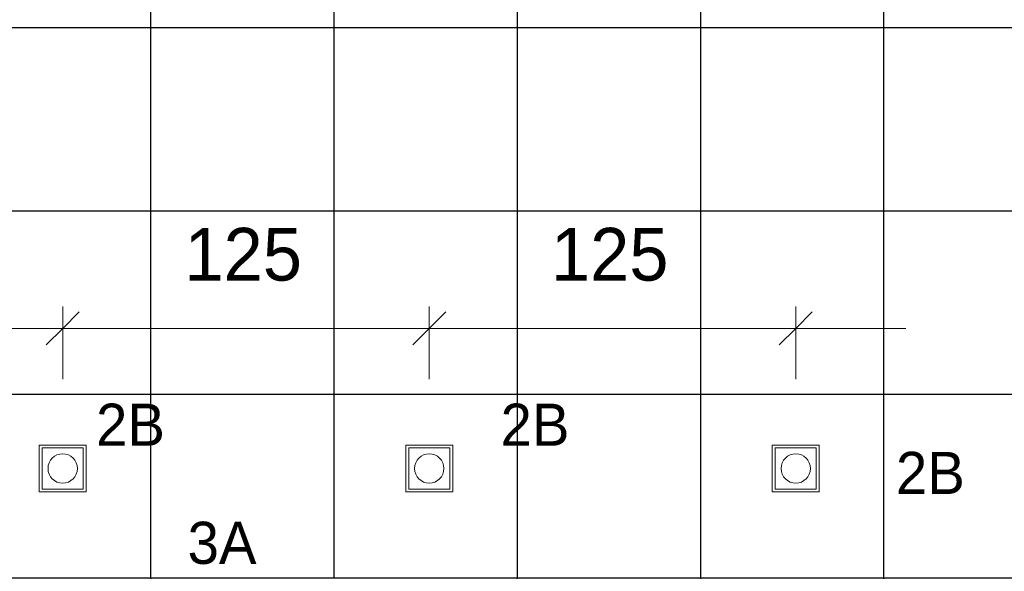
# Model space of a CAD drawing. Header units: metres. Extents: x -31 to 96, y -24 to 31.
# Tile 97 of 155: x 0.19 to 3.55, y -6.85 to -4.97. Entities that reach past the tile are written whole.
import ezdxf

# ---------------------------------------------------------------- set-up
doc = ezdxf.new("R2010")
doc.units = ezdxf.units.M
for name, color, linetype, lineweight in [('A-ANNO-DIMS', 211, 'Continuous', 9), ('A-ANNO-DIMS-75', 211, 'Continuous', 9), ('A-CLNG-PATT', 13, 'Continuous', 18), ('E-LITE-EQPM', 33, 'Continuous', 18), ('G-ANNO-TEXT', 231, 'Continuous', 9)]:
    doc.layers.add(name, color=color, linetype=linetype, lineweight=lineweight)
doc.styles.add('Century Gothic', font='GOTHIC.TTF', dxfattribs={"height": 0.143711})
doc.styles.add('Century Gothic_2', font='GOTHIC.TTF', dxfattribs={"height": 0.179639})
doc.dimstyles.new('_Cotas_detalhamento_2_5_mm_1', dxfattribs={"dimscale": 0.3048, "dimtxt": 0.1875, "dimasz": 0.369094, "dimexe": 0.246063, "dimexo": 0.738189, "dimgap": 0.369094, "dimtad": 1, "dimdec": 0, "dimlfac": 100, "dimzin": 0, "dimdsep": 46, "dimtxsty": 'Century Gothic_2', "dimblk1": 'OBLIQUE', "dimblk2": 'OBLIQUE', "dimsah": 1, "dimcen": 0.09, "dimdle": 1.230315, "dimazin": 0, "dimtfac": 1, "dimtdec": 4, "dimtix": 1, "dimtmove": 0, "dimatfit": 3, "dimfxl": 1, "dimtvp": 1, "dimtolj": 1, "dimtzin": 0, "dimarcsym": 2})

# ---------------------------------------------------------------- blocks, each defined once
blk = doc.blocks.new('Iluminação embutida - Simples - 160 x 160 x 136mm-2090362-PLANTA DE TETO - LUMINOTÉCNICO')
at = {"layer": 'E-LITE-EQPM', "color": 5}
for p, q in [((-0.08, -0.08), (-0.08, 0.08)), ((-0.08, 0.08), (0.08, 0.08)), ((0.07, 0.07), (-0.07, 0.07)), ((-0.07, 0.07), (-0.07, -0.07)), ((0.07, -0.07), (0.07, 0.07)), ((0.08, 0.08), (0.08, -0.08)), ((0.08, -0.08), (-0.08, -0.08)), ((-0.07, -0.07), (0.07, -0.07))]:
    blk.add_line(p, q, dxfattribs=at)
for start, end in [(0, 180), (180, 360)]:
    blk.add_arc((0, 0), 0.05, start, end, dxfattribs=at)
blk = doc.blocks.new('DIMBLOCK18-PLANTA DE TETO - LUMINOTÉCNICO')
at = {"layer": 'A-ANNO-DIMS-75'}
for p, q in [((-0.9135, -6.1994), (-0.9135, -5.9521)), ((0.3365, -6.1994), (0.3365, -5.9521)), ((-0.9135, -6.0271), (0.3365, -6.0271)), ((-0.9135, -6.0271), (-0.9135, -6.1994)), ((0.3365, -6.0271), (0.3365, -6.1994))]:
    blk.add_line(p, q, dxfattribs=at)
at = {"layer": 'A-ANNO-DIMS-75', "lineweight": 18}
for p, q in [((-0.9135, -6.0271), (-0.8572, -5.9709)), ((0.3365, -6.0271), (0.3928, -5.9709)), ((-0.9135, -6.0271), (-0.9697, -6.0834)), ((0.3365, -6.0271), (0.2803, -6.0834))]:
    blk.add_line(p, q, dxfattribs=at)
at = {"layer": 'A-ANNO-DIMS-75', "color": 0, "insert": (-0.4983, -5.6844), "char_height": 0.17964, "width": 0.503571, "attachment_point": 1, "line_spacing_factor": 0.984117, "style": 'Century Gothic_2'}
blk.add_mtext('125', dxfattribs=at)
blk = doc.blocks.new('_Oblique')
at = {"color": 0, "linetype": 'ByBlock', "lineweight": -2}
blk.add_line((-0.5, -0.5), (0.5, 0.5), dxfattribs=at)
blk = doc.blocks.new('DIMBLOCK19-PLANTA DE TETO - LUMINOTÉCNICO')
at = {"layer": 'A-ANNO-DIMS-75'}
for p, q in [((0.3365, -6.1994), (0.3365, -5.9521)), ((1.5865, -6.1994), (1.5865, -5.9521)), ((0.3365, -6.0271), (1.5865, -6.0271)), ((0.3365, -6.0271), (0.3365, -6.1994)), ((1.5865, -6.0271), (1.5865, -6.1994))]:
    blk.add_line(p, q, dxfattribs=at)
at = {"layer": 'A-ANNO-DIMS-75', "lineweight": 18}
for p, q in [((0.3365, -6.0271), (0.3928, -5.9709)), ((1.5865, -6.0271), (1.6428, -5.9709)), ((0.3365, -6.0271), (0.2803, -6.0834)), ((1.5865, -6.0271), (1.5303, -6.0834))]:
    blk.add_line(p, q, dxfattribs=at)
at = {"layer": 'A-ANNO-DIMS-75', "color": 0, "insert": (0.7517, -5.6844), "char_height": 0.17964, "width": 0.503571, "attachment_point": 1, "line_spacing_factor": 0.984117, "style": 'Century Gothic_2'}
blk.add_mtext('125', dxfattribs=at)
blk = doc.blocks.new('DIMBLOCK20-PLANTA DE TETO - LUMINOTÉCNICO')
at = {"layer": 'A-ANNO-DIMS-75'}
for p, q in [((1.5865, -6.1994), (1.5865, -5.9521)), ((2.8365, -6.1994), (2.8365, -5.9521)), ((1.5865, -6.0271), (3.2115, -6.0271)), ((1.5865, -6.0271), (1.5865, -6.1994)), ((2.8365, -6.0271), (2.8365, -6.1994))]:
    blk.add_line(p, q, dxfattribs=at)
at = {"layer": 'A-ANNO-DIMS-75', "lineweight": 18}
for p, q in [((1.5865, -6.0271), (1.6428, -5.9709)), ((2.8365, -6.0271), (2.8928, -5.9709)), ((1.5865, -6.0271), (1.5303, -6.0834)), ((2.8365, -6.0271), (2.7803, -6.0834))]:
    blk.add_line(p, q, dxfattribs=at)
at = {"layer": 'A-ANNO-DIMS-75', "color": 0, "insert": (2.0017, -5.6844), "char_height": 0.17964, "width": 0.503571, "attachment_point": 1, "line_spacing_factor": 0.984117, "style": 'Century Gothic_2'}
blk.add_mtext('125', dxfattribs=at)

msp = doc.modelspace()

# ---------------------------------------------------------------- hatches: boundary and pattern name
at = {"layer": 'A-CLNG-PATT', "lineweight": 25}
h = msp.add_hatch(dxfattribs=at)
h.set_pattern_fill('FP_2', color=256, style=0, pattern_type=2)
h.set_pattern_definition([(180, (12.512, -5.627), (8e-17, 0.625), []), (90, (12.512, -5.627), (0.625, -4e-17), [])])
h.paths.add_polyline_path([(8.7366, -10.6269), (21.8827, -10.6269), (21.8827, -0.6269), (-2.4835, -0.6269), (-2.4835, -3.7527), (-6.8628, -3.7527), (-6.8628, -8.7646), (-2.4873, -8.7646), (-2.4873, -10.6269), (-2.4833, -10.6269), (-2.4833, -10.0176), (-1.8737, -10.0176), (-1.8737, -10.6269), (8.7043, -10.6269)], flags=0)
h.paths.add_polyline_path([(1.2617, -10.6192), (1.2617, -10.0096), (1.8713, -10.0096), (1.8713, -10.6192), (1.5498, -10.6192)], flags=0)
h.paths.add_polyline_path([(5.0124, -10.6192), (5.0124, -10.0096), (5.622, -10.0096), (5.622, -10.6192)], flags=0)
h.paths.add_polyline_path([(17.9424, -10.6192), (17.5151, -10.6192), (17.5151, -10.0096), (18.1247, -10.0096), (18.1247, -10.6192), (18.1218, -10.6192)], flags=0)
h.paths.add_polyline_path([(14.9866, -10.6192), (14.377, -10.6192), (14.377, -10.0096), (14.9866, -10.0096)], flags=0)
h.paths.add_polyline_path([(20.652, -10.6192), (20.6401, -10.6192), (20.6401, -10.0096), (21.2497, -10.0096), (21.2497, -10.6192)], flags=0)
h.paths.add_polyline_path([(8.7366, -10.6192), (8.127, -10.6192), (8.127, -10.0096), (8.7366, -10.0096)], flags=0)
h.paths.add_polyline_path([(11.2774, -10.6192), (11.2774, -10.0096), (11.887, -10.0096), (11.887, -10.6192)], flags=0)
h.paths.add_polyline_path([(-5.859, -8.3844), (-5.989, -8.3837), (-5.989, -8.2244), (-5.829, -8.2244), (-5.829, -8.3844), (-5.839, -8.3844)], flags=0)
h.paths.add_polyline_path([(-4.709, -8.3844), (-4.739, -8.3844), (-4.739, -8.2244), (-4.579, -8.2244), (-4.579, -8.3844), (-4.609, -8.3844)], flags=0)
h.paths.add_polyline_path([(-3.3457, -8.3844), (-3.489, -8.3844), (-3.489, -8.2244), (-3.329, -8.2244), (-3.3295, -8.3844), (-3.339, -8.3844)], flags=0)
h.paths.add_polyline_path([(2.8324, -8.3844), (2.7565, -8.3844), (2.7565, -8.2244), (2.9165, -8.2244), (2.9165, -8.3844), (2.8865, -8.3844)], flags=0)
h.paths.add_polyline_path([(-0.9439, -8.3844), (-0.9935, -8.3844), (-0.9935, -8.2244), (-0.8335, -8.2244), (-0.8335, -8.3844), (-0.9297, -8.3844)], flags=0)
h.paths.add_polyline_path([(1.5675, -8.3844), (1.5065, -8.3844), (1.5065, -8.2244), (1.6665, -8.2244), (1.6665, -8.3844), (1.581, -8.3844)], flags=0)
h.paths.add_polyline_path([(0.3733, -8.3844), (0.2565, -8.3844), (0.2565, -8.2244), (0.4165, -8.2244), (0.4165, -8.3844), (0.3815, -8.3844)], flags=0)
h.paths.add_polyline_path([(2.1359, -7.8944), (2.0577, -7.8883), (1.9814, -7.87), (1.9089, -7.8399), (1.841, -7.7981), (1.7817, -7.7472), (1.7314, -7.6883), (1.6904, -7.6214), (1.6604, -7.549), (1.6455, -7.4869), (1.274, -7.4869), (1.2577, -7.5524), (1.2291, -7.6214), (1.1881, -7.6883), (1.1371, -7.748), (1.0775, -7.799), (1.0106, -7.8399), (0.9381, -7.87), (0.8587, -7.8885), (0.7836, -7.8944), (0.7054, -7.8883), (0.6291, -7.87), (0.5566, -7.8399), (0.4887, -7.7981), (0.4294, -7.7472), (0.3791, -7.6883), (0.3365, -7.6177), (0.3081, -7.549), (0.2897, -7.4727), (0.2836, -7.3944), (0.2897, -7.3162), (0.3095, -7.2365), (0.3381, -7.1675), (0.3791, -7.1006), (0.43, -7.0409), (0.4897, -6.9899), (0.5566, -6.9489), (0.6291, -6.9189), (0.7085, -6.9004), (0.7836, -6.8944), (0.8618, -6.9006), (0.9381, -6.9189), (1.0106, -6.9489), (1.0784, -6.9907), (1.1378, -7.0417), (1.1888, -7.1017), (1.2173, -7.1482), (1.2173, -6.8773), (1.8269, -6.8773), (1.827, -7.0027), (1.842, -6.9899), (1.9089, -6.9489), (1.9814, -6.9189), (2.0608, -6.9004), (2.1392, -6.8947), (2.2141, -6.9006), (2.2904, -6.9189), (2.3629, -6.9489), (2.4307, -6.9907), (2.4901, -7.0417), (2.5411, -7.1017), (2.5814, -7.1675), (2.6114, -7.2399), (2.63, -7.3191), (2.6359, -7.3944), (2.6297, -7.4727), (2.61, -7.5524), (2.5814, -7.6214), (2.5404, -7.6883), (2.4894, -7.748), (2.4298, -7.799), (2.3587, -7.8417), (2.2904, -7.87), (2.211, -7.8885), (2.1392, -7.8942)], flags=0)
h.paths.add_polyline_path([(-0.5691, -7.8944), (-0.6473, -7.8883), (-0.7236, -7.87), (-0.7961, -7.8399), (-0.864, -7.7981), (-0.9233, -7.7472), (-0.9736, -7.6883), (-1.0146, -7.6214), (-1.0446, -7.549), (-1.063, -7.4727), (-1.0691, -7.3944), (-1.063, -7.3162), (-1.0432, -7.2365), (-1.0146, -7.1675), (-0.9736, -7.1006), (-0.9227, -7.0409), (-0.863, -6.9899), (-0.7961, -6.9489), (-0.7236, -6.9189), (-0.6418, -6.9002), (-0.5691, -6.8944), (-0.4909, -6.9006), (-0.4146, -6.9189), (-0.3421, -6.9489), (-0.2752, -6.99), (-0.2149, -7.0417), (-0.1639, -7.1017), (-0.1236, -7.1675), (-0.0936, -7.2399), (-0.0753, -7.3162), (-0.0691, -7.3944), (-0.0753, -7.4727), (-0.095, -7.5524), (-0.1236, -7.6214), (-0.1646, -7.6883), (-0.2156, -7.748), (-0.2752, -7.799), (-0.3421, -7.8399), (-0.4146, -7.87), (-0.4947, -7.8886), (-0.5543, -7.8933)], flags=0)
h.paths.add_polyline_path([(-3.4206, -7.8944), (-3.4988, -7.8883), (-3.5751, -7.87), (-3.6476, -7.8399), (-3.7155, -7.7981), (-3.7749, -7.7472), (-3.8251, -7.6883), (-3.8661, -7.6214), (-3.8962, -7.549), (-3.9145, -7.4727), (-3.9206, -7.3944), (-3.9145, -7.3162), (-3.8947, -7.2365), (-3.8661, -7.1675), (-3.8251, -7.1006), (-3.7742, -7.0409), (-3.7145, -6.9899), (-3.6476, -6.9489), (-3.5751, -6.9189), (-3.4957, -6.9004), (-3.4197, -6.8945), (-3.3424, -6.9006), (-3.2661, -6.9189), (-3.1936, -6.9489), (-3.1267, -6.9899), (-3.0664, -7.0417), (-3.0154, -7.1017), (-2.9751, -7.1675), (-2.9451, -7.2399), (-2.9268, -7.3162), (-2.9206, -7.3944), (-2.9268, -7.4727), (-2.9465, -7.5524), (-2.9751, -7.6214), (-3.0161, -7.6883), (-3.0671, -7.748), (-3.1285, -7.8001), (-3.1936, -7.8399), (-3.2661, -7.87), (-3.3455, -7.8885), (-3.4118, -7.8938)], flags=0)
h.paths.add_polyline_path([(-4.7729, -7.8944), (-4.8511, -7.8883), (-4.9274, -7.87), (-4.9999, -7.8399), (-5.0678, -7.7981), (-5.1272, -7.7472), (-5.1774, -7.6883), (-5.2184, -7.6214), (-5.2485, -7.549), (-5.2668, -7.4727), (-5.2729, -7.3944), (-5.2668, -7.3162), (-5.247, -7.2365), (-5.2184, -7.1675), (-5.1774, -7.1006), (-5.1265, -7.0409), (-5.0668, -6.9899), (-4.9999, -6.9489), (-4.9274, -6.9189), (-4.848, -6.9004), (-4.7729, -6.8944), (-4.6947, -6.9006), (-4.6184, -6.9189), (-4.5459, -6.9489), (-4.4781, -6.9907), (-4.4187, -7.0417), (-4.3677, -7.1017), (-4.3274, -7.1675), (-4.2974, -7.2399), (-4.2789, -7.3191), (-4.2729, -7.3944), (-4.2791, -7.4727), (-4.2988, -7.5524), (-4.3274, -7.6214), (-4.3684, -7.6883), (-4.4194, -7.748), (-4.479, -7.799), (-4.5459, -7.8399), (-4.6184, -7.87), (-4.6978, -7.8885), (-4.7582, -7.8933)], flags=0)
h.paths.add_polyline_path([(-6.1206, -7.8944), (-6.2014, -7.8877), (-6.2751, -7.87), (-6.3476, -7.8399), (-6.4155, -7.7981), (-6.4749, -7.7472), (-6.5251, -7.6883), (-6.5661, -7.6214), (-6.5962, -7.549), (-6.6145, -7.4727), (-6.6206, -7.3944), (-6.6145, -7.3162), (-6.5947, -7.2365), (-6.5661, -7.1675), (-6.5251, -7.1006), (-6.4742, -7.0409), (-6.4145, -6.9899), (-6.3476, -6.9489), (-6.2751, -6.9189), (-6.1957, -6.9004), (-6.1167, -6.8948), (-6.0424, -6.9006), (-5.9661, -6.9189), (-5.8926, -6.9496), (-5.8258, -6.9907), (-5.7664, -7.0417), (-5.7154, -7.1017), (-5.6751, -7.1675), (-5.6451, -7.2399), (-5.6266, -7.3191), (-5.6206, -7.3944), (-5.6268, -7.4727), (-5.6465, -7.5524), (-5.6751, -7.6214), (-5.7161, -7.6883), (-5.7671, -7.748), (-5.8267, -7.799), (-5.8988, -7.8421), (-5.9661, -7.87), (-6.0455, -7.8885), (-6.1059, -7.8933)], flags=0)
h.paths.add_polyline_path([(-2.2506, -7.4943), (-2.5126, -7.4943), (-2.5126, -6.8847), (-1.903, -6.8847), (-1.903, -7.4943)], flags=0)
h.paths.add_polyline_path([(5.0124, -7.4943), (5.0124, -6.8847), (5.622, -6.8847), (5.622, -7.4943)], flags=0)
h.paths.add_polyline_path([(11.887, -7.4943), (11.2774, -7.4943), (11.2774, -6.8847), (11.887, -6.8847)], flags=0)
h.paths.add_polyline_path([(14.377, -7.4943), (14.377, -6.8847), (14.9866, -6.8847), (14.9866, -7.4943)], flags=0)
h.paths.add_polyline_path([(8.7366, -7.4943), (8.127, -7.4943), (8.127, -6.8847), (8.7366, -6.8847)], flags=0)
h.paths.add_polyline_path([(21.2616, -7.4873), (20.652, -7.4873), (20.652, -6.8777), (21.2616, -6.8777)], flags=0)
h.paths.add_polyline_path([(17.527, -7.4873), (17.527, -6.8777), (18.1366, -6.8777), (18.1366, -7.4873), (17.9424, -7.4873)], flags=0)
h.paths.add_polyline_path([(-5.9636, -6.5844), (-5.989, -6.5844), (-5.989, -6.4244), (-5.829, -6.4244), (-5.829, -6.5844), (-5.961, -6.5844)], flags=0)
h.paths.add_polyline_path([(-4.685, -6.5844), (-4.739, -6.5844), (-4.739, -6.4244), (-4.579, -6.4244), (-4.579, -6.5844), (-4.6847, -6.5844)], flags=0)
h.paths.add_polyline_path([(-3.3722, -6.5844), (-3.489, -6.5844), (-3.489, -6.4244), (-3.329, -6.4244), (-3.329, -6.5844), (-3.3675, -6.5844)], flags=0)
h.paths.add_polyline_path([(2.9165, -6.5844), (2.7565, -6.5844), (2.7565, -6.4244), (2.9165, -6.4253), (2.9165, -6.5744)], flags=0)
h.paths.add_polyline_path([(-0.9267, -6.5844), (-0.9935, -6.5844), (-0.9935, -6.4244), (-0.8335, -6.4244), (-0.8335, -6.5844), (-0.9135, -6.5844)], flags=0)
h.paths.add_polyline_path([(1.6354, -6.5844), (1.5065, -6.5844), (1.5065, -6.4244), (1.6665, -6.4244), (1.6665, -6.5844), (1.6365, -6.5844)], flags=0)
h.paths.add_polyline_path([(0.3108, -6.5844), (0.2565, -6.5844), (0.2565, -6.4244), (0.4165, -6.4244), (0.4165, -6.5844), (0.3231, -6.5844)], flags=0)
h.paths.add_polyline_path([(-0.8063, -4.8648), (-1.2863, -4.8648), (-1.2863, -4.3848), (-0.8063, -4.3848), (-0.8063, -4.5927), (-0.7323, -4.5927), (-0.7316, -4.5399), (-0.5523, -4.5399), (-0.5523, -4.7399), (-0.7323, -4.7399), (-0.7323, -4.6827), (-0.8063, -4.6827), (-0.8063, -4.77)], flags=0)
h.paths.add_polyline_path([(-1.4233, -4.7237), (-1.6033, -4.7237), (-1.6033, -4.5237), (-1.4233, -4.5237), (-1.4233, -4.5766), (-1.326, -4.5766), (-1.326, -4.6666), (-1.4233, -4.6666), (-1.4233, -4.6705)], flags=0)
h.paths.add_polyline_path([(-0.6018, -4.6866), (-0.6018, -4.5866), (-0.6918, -4.5866), (-0.6918, -4.6866), (-0.605, -4.6866)], flags=0)
h.paths.add_polyline_path([(-1.4639, -4.6705), (-1.4639, -4.5705), (-1.5539, -4.5705), (-1.5539, -4.6705), (-1.5506, -4.6705)], flags=0)
h.paths.add_polyline_path([(-2.4827, -4.3773), (-2.4827, -3.7677), (-1.8731, -3.7677), (-1.8731, -4.3773), (-1.903, -4.3773)], flags=0)
h.paths.add_polyline_path([(1.2467, -4.3693), (1.2367, -4.3693), (1.2367, -3.7597), (1.8463, -3.7597), (1.8463, -4.3693), (1.5605, -4.3693)], flags=0)
h.paths.add_polyline_path([(5.0124, -4.3693), (5.0124, -3.7597), (5.622, -3.7597), (5.622, -4.3693), (5.0224, -4.3693)], flags=0)
h.paths.add_polyline_path([(20.652, -4.3693), (20.6401, -4.3693), (20.6401, -3.7597), (21.2497, -3.7597), (21.2497, -4.3693)], flags=0)
h.paths.add_polyline_path([(17.9424, -4.3693), (17.5151, -4.3693), (17.5151, -3.7597), (18.1247, -3.7597), (18.1247, -4.3693)], flags=0)
h.paths.add_polyline_path([(8.127, -4.3693), (8.127, -3.7597), (8.7366, -3.7597), (8.7366, -4.3693)], flags=0)
h.paths.add_polyline_path([(11.887, -4.3693), (11.2774, -4.3693), (11.2774, -3.7597), (11.887, -3.7597)], flags=0)
h.paths.add_polyline_path([(14.377, -4.3693), (14.377, -3.7597), (14.9866, -3.7597), (14.9866, -4.3693)], flags=0)
h.paths.add_polyline_path([(-2.4827, -1.2523), (-2.4827, -0.6427), (-1.8731, -0.6427), (-1.8731, -1.2523)], flags=0)
h.paths.add_polyline_path([(1.8563, -1.2443), (1.2467, -1.2443), (1.2467, -0.6347), (1.8563, -0.6347)], flags=0)
h.paths.add_polyline_path([(18.1347, -1.2443), (17.5251, -1.2443), (17.5251, -0.6347), (18.1347, -0.6347)], flags=0)
h.paths.add_polyline_path([(21.2497, -1.2443), (20.6501, -1.2443), (20.6501, -0.6347), (21.2597, -0.6347), (21.2597, -1.2443)], flags=0)
h.paths.add_polyline_path([(5.622, -1.2443), (5.0224, -1.2443), (5.0224, -0.6347), (5.632, -0.6347), (5.632, -1.2443)], flags=0)
h.paths.add_polyline_path([(8.7366, -1.2443), (8.137, -1.2443), (8.137, -0.6347), (8.7466, -0.6347), (8.7466, -1.2443)], flags=0)
h.paths.add_polyline_path([(11.897, -1.2443), (11.2874, -1.2443), (11.2874, -0.6347), (11.897, -0.6347)], flags=0)
h.paths.add_polyline_path([(14.9866, -1.2443), (14.387, -1.2443), (14.387, -0.6347), (14.9966, -0.6347), (14.9966, -1.2443)], flags=0)

# ---------------------------------------------------------------- block references
at = {"layer": 'E-LITE-EQPM', "color": 5, "rotation": 180}
for p in [(0.3365, -6.5044), (1.5865, -6.5044), (2.8365, -6.5044)]:
    msp.add_blockref('Iluminação embutida - Simples - 160 x 160 x 136mm-2090362-PLANTA DE TETO - LUMINOTÉCNICO', p, dxfattribs=at)

# ---------------------------------------------------------------- texts
at = {"layer": 'G-ANNO-TEXT', "color": 7, "char_height": 0.14371, "attachment_point": 1, "line_spacing_factor": 0.984117, "style": 'Century Gothic'}
for s, insert, width in [('2B', (0.4502, -6.2834), 0.2664), ('2B', (1.8298, -6.2834), 0.2664), ('2B', (3.1781, -6.4477), 0.2664), ('3A', (0.7625, -6.6859), 0.3078)]:
    msp.add_mtext(s, dxfattribs=dict(at, insert=insert, width=width))

# ---------------------------------------------------------------- dimensions: what is measured, and where the dimension line sits
at = {"layer": 'A-ANNO-DIMS'}
for base, p1, p2, picture, middle in [((0.3365, -6.0271), (-0.9135, -6.4244), (0.3365, -6.4244), 'DIMBLOCK18-PLANTA DE TETO - LUMINOTÉCNICO', (-0.2885, -5.8203)), ((1.5865, -6.0271), (0.3365, -6.4244), (1.5865, -6.4244), 'DIMBLOCK19-PLANTA DE TETO - LUMINOTÉCNICO', (0.9615, -5.8203)), ((2.8365, -6.0271), (1.5865, -6.4244), (2.8365, -6.4244), 'DIMBLOCK20-PLANTA DE TETO - LUMINOTÉCNICO', (2.2115, -5.8203))]:
    dim = msp.add_linear_dim(base=base, p1=p1, p2=p2, dimstyle='_Cotas_detalhamento_2_5_mm_1', override={"dimpost": '<>', "dimfxl": 1.25}, dxfattribs=at)
    dim.commit()
    dim.dimension.update_dxf_attribs({"geometry": picture, "text_midpoint": middle})

doc.saveas('drawing.dxf')
